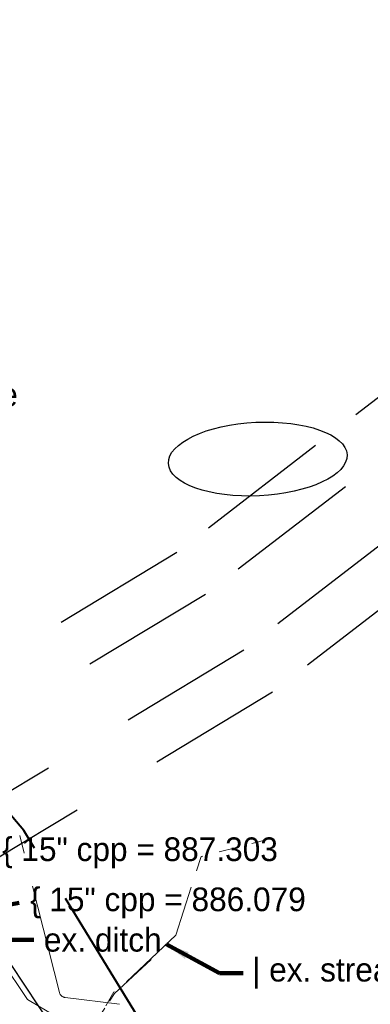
# Model space of a CAD drawing. Header units: feet. Extents: x 2433273 to 2447442, y 555003 to 575201.
# Tile 13 of 226: x 2439929 to 2440033, y 561085 to 561377. Entities that reach past the tile are written whole.
import ezdxf

# ---------------------------------------------------------------- set-up
doc = ezdxf.new("R2010")
doc.units = ezdxf.units.FT
doc.header["$LTSCALE"] = 50
doc.header["$MEASUREMENT"] = 0
for name, pattern in [('constlimit', [0.85, 0.65, -0.1, -0.1]), ('esmtshpr', [5.35, 1, -0.175, -0.175, 4]), ('esmtuex', [4.65, 0.8, -0.275, -0.275, 0.8, -0.3, 0.8, -0.3, 0.8, -0.3]), ('stream', [1.4, 0.7, -0.1, 0.1, -0.1, 0.1, -0.1, 0.1, -0.1]), ('treert', [0.3, -0.15, -0.15])]:
    doc.linetypes.add(name, pattern=pattern)
for name, color, linetype, lineweight in [('DR_X_Ditch', 133, 'stream', 0), ('RW_P_Const_Limits', 120, 'constlimit', 0), ('RW_P_Esmt_SH', 193, 'esmtshpr', 40), ('RW_X_Esmt_U', 6, 'esmtuex', 30), ('SV_X_Text', 7, 'Continuous', 0), ('VG_X_Tree_Line_Rt', 3, 'treert', 0)]:
    doc.layers.add(name, color=color, linetype=linetype, lineweight=lineweight)
doc.styles.add('Slanted-Normal LS 0.50', font='font31.shx', dxfattribs={"height": 0.14})
doc.styles.add('Slanted-Normal LS 0.50_0', font='font31.shx')
doc.dimstyles.new('Dec-0  Slanted', dxfattribs={"dimscale": 50, "dimtxt": 0.14, "dimasz": 0.14, "dimexe": 0.07, "dimexo": 0.07, "dimgap": 0.07, "dimtad": 1, "dimdec": 0, "dimzin": 3, "dimdsep": 46, "dimtxsty": 'Slanted-Normal LS 0.50_0', "dimcen": 0.09, "dimclrd": 97, "dimclre": 97, "dimclrt": 7, "dimadec": 0, "dimazin": 3, "dimtfac": 1, "dimtdec": 0, "dimtofl": 0, "dimtmove": 1, "dimatfit": 1, "dimfxl": 1, "dimtzin": 3, "dimlwd": 0, "dimlwe": 0, "dimarcsym": 0})

msp = doc.modelspace()

# ---------------------------------------------------------------- linework, layer by layer
msp.add_ellipse((2439999.91, 561246.73), major_axis=(-26.44, -1.28), ratio=0.411521)
at = {"layer": 'DR_X_Ditch', "flags": 128}
msp.add_lwpolyline([(2439934.19, 561037.29), (2439943.19, 561040.44), (2439947.33, 561045.18), (2439944.83, 561057.66), (2439942.24, 561065.14), (2439945.31, 561070.77), (2439949.5, 561075.5), (2439957.32, 561089.02), (2439957.6, 561088.74), (2439975.62, 561105.75), (2439983.12, 561129.05), (2440002.44, 561134.04)], dxfattribs=at)
at = {"layer": 'DR_X_Ditch', "ltscale": 0.500001, "flags": 128}
msp.add_lwpolyline([(2439968.4, 561098.54), (2439957.51, 561088.51), (2439946.61, 561071.98), (2439943.92, 561068.39), (2439942.84, 561064.43), (2439944.46, 561057.42), (2439946.79, 561050.05), (2439946.97, 561045.56), (2439945.9, 561043.04), (2439942.84, 561040.88), (2439939.06, 561039.09), (2439935.18, 561037.35)], dxfattribs=at)
at = {"layer": 'RW_P_Const_Limits'}
for p, q in [((2439941.19, 561088.82), (2439929.45, 561135.26)), ((2439959.04, 561085.32), (2439942.88, 561087.32))]:
    msp.add_line(p, q, dxfattribs=at)
at = {"layer": 'RW_P_Const_Limits', "extrusion": (0, 0, -1)}
msp.add_arc((-2439943.13, 561089.31), 2, 277.0698, 345.8078, dxfattribs=at)
at = {"layer": 'RW_P_Esmt_SH'}
for p, q in [((2439930.68, 561136.76), (2439889.28, 561185.24)), ((2439969.09, 561074.02), (2439930.68, 561136.76))]:
    msp.add_line(p, q, dxfattribs=at)
at = {"layer": 'RW_X_Esmt_U'}
for p, q in [((2440421.34, 560348.67), (2439387.63, 561913.37)), ((2440201.25, 561392.58), (2439975.99, 561219.06)), ((2440210.04, 561380.41), (2439984.47, 561206.65)), ((2440221.76, 561364.2), (2439995.77, 561190.12)), ((2440230.55, 561352.03), (2440004.25, 561177.71)), ((2439975.99, 561219.06), (2439850.72, 561143.47)), ((2439984.47, 561206.65), (2439859, 561130.94)), ((2439995.77, 561190.12), (2439870.03, 561114.24)), ((2440004.25, 561177.71), (2439878.31, 561101.71))]:
    msp.add_line(p, q, dxfattribs=at)
at = {"layer": 'VG_X_Tree_Line_Rt', "flags": 128}
msp.add_lwpolyline([(2439924.05, 561148.67), (2439904.34, 561131.54), (2439913.27, 561112.78), (2439923.94, 561098.39), (2439931.75, 561086.76), (2439940.24, 561081.67), (2439946.36, 561078.03), (2439959.27, 561040.23), (2439979.05, 561007.9), (2439999.66, 560978.56), (2440004.04, 560961.09)], dxfattribs=at)

# ---------------------------------------------------------------- texts
at = {"layer": 'SV_X_Text', "char_height": 7, "attachment_point": 4, "line_spacing_factor": 0.606, "style": 'Slanted-Normal LS 0.50'}
for s, insert in [('broken/abandoned pole', (2439830.52, 561264.76)), ('\\{ 15" cpp = 887.303', (2439924.22, 561130.17)), ('\\{ 15" cpp = 886.079', (2439932.49, 561115.33)), ('ex. ditch', (2439936.61, 561104.37)), ('| ex. stream', (2439998.27, 561094.49))]:
    msp.add_mtext(s, dxfattribs=dict(at, insert=insert))

# ---------------------------------------------------------------- leaders
at = {"layer": 'SV_X_Text', "color": 97, "linetype": 'Continuous', "lineweight": 0, "annotation_type": 0, "has_hookline": 1, "hookline_direction": 0}
for points, text_width in [([(2439787.32, 561253.69), (2439820.02, 561264.76), (2439827.02, 561264.76)], 126.11), ([(2439866.64, 561120.78), (2439921, 561130.17)], 106.17), ([(2439880.8, 561106.19), (2439929.26, 561115.33)], 106.06), ([(2439899.88, 561089.2), (2439926.66, 561104.37), (2439933.66, 561104.37)], 50.5), ([(2439972.77, 561103.11), (2439988.59, 561094.49), (2439995.59, 561094.49)], 72.22)]:
    msp.add_leader(points, dimstyle='Dec-0  Slanted', override={"dimtad": 0, "dimclrd": 0, "dimlwd": 65534}, dxfattribs=dict(at, text_width=text_width))

doc.saveas('drawing.dxf')
